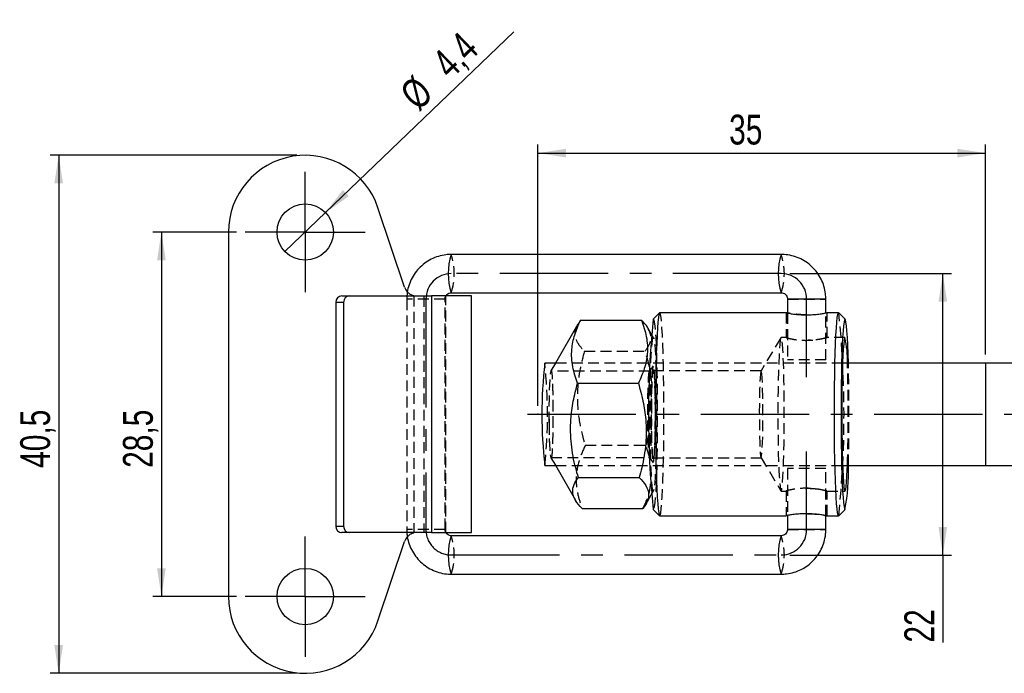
# Model space of a CAD drawing. Extents: x 26 to 267, y 57 to 181.
# Tile 1 of 4: x 26 to 103, y 72 to 123. Entities that reach past the tile are written whole.
import ezdxf

# ---------------------------------------------------------------- set-up
doc = ezdxf.new("R2010")
doc.units = 0
doc.header["$LTSCALE"] = 0.666667
doc.header["$PDSIZE"] = -1
doc.linetypes.add('CENTERX2', pattern=[20.32, 12.7, -2.54, 2.54, -2.54])
doc.linetypes.add('HIDDEN', pattern=[1.905, 1.27, -0.635])
doc.layers.get('0').update_dxf_attribs({"linetype": 'CONTINUOUS'})
doc.styles.add('SLDTEXTSTYLE0', font='TXT', dxfattribs={"width": 0.75})
doc.dimstyles.new('SLDDIMSTYLE0', dxfattribs={"dimtxt": 2.333333, "dimasz": 2.201333, "dimexe": 0, "dimexo": 0.0625, "dimgap": 0.583333, "dimtad": 1, "dimdec": 3, "dimrnd": 1e-09, "dimzin": 12, "dimtxsty": 'SLDTEXTSTYLE0', "dimsah": 1, "dimcen": 0.09, "dimazin": 3, "dimtfac": 1, "dimtdec": 3, "dimtofl": 0, "dimtmove": 0, "dimatfit": 3, "dimtolj": 1, "dimtzin": 12})
doc.dimstyles.new('SLDDIMSTYLE1', dxfattribs={"dimtxt": 2.333333, "dimasz": 2.201333, "dimexe": 0, "dimexo": 0.0625, "dimgap": 0.583333, "dimtad": 1, "dimdec": 3, "dimrnd": 1e-09, "dimzin": 12, "dimtxsty": 'SLDTEXTSTYLE0', "dimblk1": 'NONE', "dimsah": 1, "dimcen": 0, "dimazin": 3, "dimtfac": 1, "dimtdec": 3, "dimtmove": 0, "dimatfit": 3, "dimtolj": 1, "dimtzin": 12})

# ---------------------------------------------------------------- blocks, each defined once
blk = doc.blocks.new('_D')
at = {"color": 179, "linetype": 'CONTINUOUS'}
for p, q in [((66.837, 93.264), (66.837, 113.686)), ((101.837, 97.264), (101.837, 113.686)), ((66.837, 113.019), (101.837, 113.019))]:
    blk.add_line(p, q, dxfattribs=at)
for points in [[(66.837, 113.019), (69.038, 112.68), (69.038, 113.358)], [(101.837, 113.019), (99.635, 113.358), (99.635, 112.68)]]:
    blk.add_solid(points, dxfattribs=at)
at = {"color": 179, "linetype": 'CONTINUOUS', "insert": (81.785, 116.027, 0.1), "char_height": 2.3333, "attachment_point": 1, "style": 'SLDTEXTSTYLE0'}
blk.add_mtext('35', dxfattribs=at)
blk = doc.blocks.new('_D_1')
at = {"color": 179, "linetype": 'CONTINUOUS'}
for p, q in [((47.972, 112.847), (28.696, 112.847)), ((29.362, 112.847), (29.362, 72.347)), ((47.972, 72.347), (28.696, 72.347))]:
    blk.add_line(p, q, dxfattribs=at)
for points in [[(29.362, 112.847), (29.024, 110.646), (29.701, 110.646)], [(29.362, 72.347), (29.701, 74.549), (29.024, 74.549)]]:
    blk.add_solid(points, dxfattribs=at)
at = {"color": 179, "linetype": 'CONTINUOUS', "insert": (26.354, 88.407, -9.754), "char_height": 2.3333, "attachment_point": 1, "rotation": 90, "style": 'SLDTEXTSTYLE0'}
blk.add_mtext('40,5', dxfattribs=at)
blk = doc.blocks.new('_D_2')
at = {"color": 179, "linetype": 'CONTINUOUS'}
for q in [(64.959, 122.498), (47.051, 105.325)]:
    blk.add_line((50.227, 108.37), q, dxfattribs=at)
blk.add_solid([(50.227, 108.37), (52.05, 109.649), (51.581, 110.138)], dxfattribs=at)
at = {"color": 179, "linetype": 'CONTINUOUS', "char_height": 2.3333, "attachment_point": 1, "rotation": 43.80049, "style": 'SLDTEXTSTYLE0'}
for s, insert in [('4,4', (58.381, 120.392, -9.754)), ('%%c', (55.865, 117.93, -9.754))]:
    blk.add_mtext(s, dxfattribs=dict(at, insert=insert))
blk = doc.blocks.new('_NONE')
blk = doc.blocks.new('_D_4')
at = {"color": 179, "linetype": 'CONTINUOUS'}
for p, q in [((86.529, 103.597), (99.16, 103.597)), ((98.494, 81.597), (98.494, 103.597)), ((86.529, 81.597), (99.16, 81.597)), ((98.494, 81.597), (98.494, 74.747))]:
    blk.add_line(p, q, dxfattribs=at)
for points in [[(98.494, 103.597), (98.155, 101.396), (98.832, 101.396)], [(98.494, 81.597), (98.832, 83.799), (98.155, 83.799)]]:
    blk.add_solid(points, dxfattribs=at)
at = {"color": 179, "linetype": 'CONTINUOUS', "insert": (95.486, 74.747, -9.754), "char_height": 2.3333, "attachment_point": 1, "rotation": 90, "style": 'SLDTEXTSTYLE0'}
blk.add_mtext('22', dxfattribs=at)
blk = doc.blocks.new('_D_7')
at = {"color": 179, "linetype": 'CONTINUOUS'}
for p, q in [((43.272, 106.847), (36.728, 106.847)), ((37.394, 106.847), (37.394, 78.347)), ((43.272, 78.347), (36.728, 78.347))]:
    blk.add_line(p, q, dxfattribs=at)
for points in [[(37.394, 106.847), (37.056, 104.646), (37.733, 104.646)], [(37.394, 78.347), (37.733, 80.549), (37.056, 80.549)]]:
    blk.add_solid(points, dxfattribs=at)
at = {"color": 179, "linetype": 'CONTINUOUS', "insert": (34.387, 88.407, -9.754), "char_height": 2.3333, "attachment_point": 1, "rotation": 90, "style": 'SLDTEXTSTYLE0'}
blk.add_mtext('28,5', dxfattribs=at)
blk = doc.blocks.new('SW_CENTERMARKSYMBOL_0')
at = {"color": 0, "linetype": 'CONTINUOUS'}
for p, q in [((0, 2.5), (0, 4.7)), ((0, 0), (0, 2.5)), ((-2.5, 0), (-4.7, 0)), ((0, 0), (-2.5, 0)), ((0, 0), (0, -2.5)), ((0, 0), (2.5, 0)), ((2.5, 0), (4.7, 0)), ((0, -2.5), (0, -4.7))]:
    blk.add_line(p, q, dxfattribs=at)
blk = doc.blocks.new('SW_CENTERMARKSYMBOL_1')
at = {"color": 0, "linetype": 'CONTINUOUS'}
for p, q in [((0, 2.5), (0, 4.7)), ((0, 0), (0, 2.5)), ((-2.5, 0), (-4.7, 0)), ((0, 0), (-2.5, 0)), ((0, 0), (0, -2.5)), ((0, 0), (2.5, 0)), ((2.5, 0), (4.7, 0)), ((0, -2.5), (0, -4.7))]:
    blk.add_line(p, q, dxfattribs=at)

msp = doc.modelspace()

# ---------------------------------------------------------------- linework, layer by layer
at = {"color": 7, "linetype": 'CONTINUOUS'}
for p, q in [((56.4107, 102.53), (54.3291, 108.7512)), ((42.6391, 106.8473), (42.6391, 78.3473)), ((85.8626, 105.0973), (60.0588, 105.0973)), ((51.5017, 101.8473), (52.1151, 101.8473)), ((52.1151, 101.8473), (58.5192, 101.8473)), ((58.5192, 101.8473), (58.5192, 83.3473)), ((61.6391, 101.8473), (58.5192, 101.8473)), ((60.0588, 102.0973), (85.8626, 102.0973)), ((61.6391, 83.3473), (61.6391, 101.8473)), ((51.6391, 101.3473), (51.0258, 101.3473)), ((51.0258, 101.3473), (51.0258, 83.8473)), ((51.6391, 101.3473), (51.6391, 83.8473)), ((86.3475, 101.5973), (86.3475, 100.5113)), ((89.3475, 100.5193), (89.3475, 101.5973)), ((76.3436, 100.5278), (75.845, 100.0283)), ((86.2489, 100.5348), (76.3576, 100.5348)), ((90.3453, 100.5348), (89.4252, 100.5348)), ((90.8579, 100.0283), (90.3592, 100.5278)), ((69.9632, 99.6552), (68.1979, 96.5868)), ((70.1715, 99.9613), (69.9882, 99.6408)), ((70.1715, 99.9613), (74.9288, 99.9613)), ((75.6928, 98.9003), (75.4585, 99.3075)), ((68.2039, 96.5973), (67.3654, 96.5973)), ((120.7399, 96.5973), (90.6577, 96.5973)), ((69.935, 95.0228), (74.6923, 95.0228)), ((67.3654, 88.5973), (68.2039, 88.5973)), ((68.1979, 88.6078), (69.7603, 85.8922)), ((90.6577, 88.5973), (120.7399, 88.5973)), ((69.9957, 87.6588), (74.753, 87.6588)), ((75.2605, 85.543), (75.6928, 86.2943)), ((70.2929, 85.2333), (75.0502, 85.2333)), ((75.845, 85.1663), (76.3436, 84.6668)), ((90.3592, 84.6668), (90.8579, 85.1663)), ((76.3576, 84.6598), (86.2541, 84.6598)), ((86.3475, 84.6835), (86.3475, 83.5973)), ((89.3475, 83.5973), (89.3475, 84.6754)), ((89.4266, 84.6598), (90.3453, 84.6598)), ((51.0258, 83.8473), (51.6391, 83.8473)), ((52.1151, 83.3473), (51.5017, 83.3473)), ((58.5192, 83.3473), (52.1151, 83.3473)), ((58.5192, 83.3473), (61.6391, 83.3473)), ((54.3291, 76.4434), (56.4107, 82.6646)), ((85.8626, 83.0973), (60.0588, 83.0973)), ((60.0588, 80.0973), (85.8626, 80.0973))]:
    msp.add_line(p, q, dxfattribs=at)
at = {"color": 179, "linetype": 'CENTERX2'}
for p, q in [((85.8626, 103.5973), (60.0588, 103.5973)), ((58.0739, 101.5973), (58.0739, 83.5973)), ((87.8475, 95.514), (87.8475, 101.5973)), ((66.0321, 92.5973), (128.3465, 92.5973)), ((87.8475, 83.5973), (87.8475, 89.6806)), ((60.0588, 81.5973), (85.8626, 81.5973))]:
    msp.add_line(p, q, dxfattribs=at)
at = {"color": 7, "linetype": 'HIDDEN'}
for p, q in [((57.1391, 101.8718), (57.1391, 83.3228)), ((57.9059, 101.8473), (57.9059, 83.3473)), ((59.6391, 83.3473), (59.6391, 101.8473)), ((56.5739, 101.5973), (56.5739, 83.5973)), ((59.5626, 101.5973), (56.5852, 101.5973)), ((59.5739, 83.5973), (59.5739, 101.5973)), ((86.3588, 101.5973), (89.3475, 101.5973)), ((86.2475, 100.5348), (86.2475, 98.5936)), ((86.3475, 100.5113), (86.3475, 96.8473)), ((89.3475, 96.8473), (89.3475, 100.5193)), ((89.4252, 100.5306), (89.4252, 100.5301)), ((89.4475, 98.5926), (89.4475, 100.5348)), ((75.8762, 98.5815), (75.6928, 98.9003)), ((85.8317, 98.5827), (84.2785, 95.989)), ((86.2676, 98.5973), (85.8492, 98.5973)), ((90.8449, 98.5973), (89.4359, 98.5973)), ((87.9144, 98.38), (87.7822, 98.3859)), ((70.4687, 97.5358), (75.226, 97.5358)), ((68.1979, 96.5868), (67.8547, 95.9903)), ((90.6577, 96.5973), (68.2039, 96.5973)), ((75.8485, 96.3811), (75.5588, 95.9663)), ((89.3475, 96.8473), (86.3475, 96.8473)), ((75.5673, 95.9723), (67.865, 95.9723)), ((84.2884, 95.9973), (75.858, 95.9973)), ((70.5294, 90.1719), (75.2867, 90.1719)), ((75.5837, 89.1992), (75.2867, 90.1719)), ((67.8547, 89.2043), (68.1979, 88.6078)), ((67.865, 89.2223), (75.5673, 89.2223)), ((68.2039, 88.5973), (90.6577, 88.5973)), ((75.5588, 89.2283), (75.8485, 88.8135)), ((75.858, 89.1973), (84.2884, 89.1973)), ((84.2785, 89.2056), (85.8317, 86.6119)), ((89.3475, 88.3473), (86.3475, 88.3473)), ((86.3475, 88.3473), (86.3475, 84.6835)), ((89.3475, 84.6754), (89.3475, 88.3473)), ((75.6928, 86.2943), (75.8762, 86.6131)), ((85.8492, 86.5973), (86.2591, 86.5973)), ((86.2475, 86.5979), (86.2475, 84.6598)), ((87.7588, 86.8085), (87.9144, 86.8146)), ((89.4274, 86.5973), (90.8449, 86.5973)), ((89.4475, 84.6598), (89.4475, 86.6034)), ((75.858, 85.1598), (75.845, 85.1663)), ((89.4253, 84.6645), (89.4266, 84.6637)), ((56.5739, 83.5973), (56.5888, 83.3473)), ((59.5626, 83.5973), (56.5852, 83.5973)), ((86.3588, 83.5973), (89.3475, 83.5973))]:
    msp.add_line(p, q, dxfattribs=at)
at = {"color": 8, "linetype": 'CONTINUOUS'}
for p, q in [((89.3475, 101.5973), (86.3475, 101.5973)), ((89.3475, 83.5973), (86.3475, 83.5973))]:
    msp.add_line(p, q, dxfattribs=at)
at = {"color": 179, "linetype": 'CONTINUOUS'}
msp.add_line((101.8367, 96.5973), (101.8367, 88.5973), dxfattribs=at)
at = {"color": 7, "linetype": 'CONTINUOUS', "flags": 128}
for points in [[(76.3576, 100.5348), (76.3371, 100.5198), (76.2965, 100.3997), (76.2569, 100.1613), (76.2187, 99.8082), (76.1827, 99.3459), (76.1493, 98.7813), (76.1191, 98.1229), (76.0925, 97.3807), (76.0699, 96.5661), (76.0517, 95.6912), (76.0381, 94.7695), (76.0294, 93.8149), (76.0256, 92.8417), (76.0268, 91.8649), (76.0331, 90.8992), (76.0443, 89.9592), (76.0602, 89.0593), (76.0807, 88.2129), (76.1053, 87.433), (76.1338, 86.7314), (76.1657, 86.1187), (76.2004, 85.6043), (76.2376, 85.1958), (76.2765, 84.8995), (76.3167, 84.72), (76.3576, 84.6598)], [(90.3592, 84.6668), (90.3453, 84.6598), (90.3045, 84.72), (90.2643, 84.8995), (90.2253, 85.1958), (90.1882, 85.6043), (90.1534, 86.1187), (90.1215, 86.7314), (90.0931, 87.433), (90.0684, 88.2129), (90.048, 89.0593), (90.032, 89.9592), (90.0209, 90.8992), (90.0146, 91.8649), (90.0133, 92.8417), (90.0171, 93.8149), (90.0258, 94.7695), (90.0394, 95.6912), (90.0577, 96.5661), (90.0803, 97.3807), (90.1069, 98.1229), (90.1371, 98.7813), (90.1705, 99.3459), (90.2065, 99.8082), (90.2446, 100.1613), (90.2843, 100.3997), (90.3249, 100.5198), (90.3592, 100.5278)], [(91.1072, 96.5973), (91.0846, 97.3381), (91.0579, 98.019), (91.0278, 98.6144), (90.9948, 99.1148), (90.9594, 99.5125), (90.9223, 99.8011), (90.8839, 99.9762), (90.8449, 100.0348), (90.8059, 99.9762), (90.7675, 99.8011), (90.7303, 99.5125), (90.6949, 99.1148), (90.6619, 98.6144), (90.6318, 98.019), (90.6051, 97.3381), (90.5821, 96.5825), (90.5633, 95.764), (90.5489, 94.8956), (90.5392, 93.991), (90.5343, 93.0643), (90.5343, 92.1303), (90.5392, 91.2037), (90.5489, 90.299), (90.5633, 89.4306), (90.5821, 88.6121), (90.6051, 87.8565), (90.6318, 87.1756), (90.6619, 86.5802), (90.6949, 86.0798), (90.7303, 85.6821), (90.7675, 85.3935), (90.8059, 85.2185), (90.8449, 85.1598), (90.8449, 85.1598)], [(90.8449, 98.5973), (90.8099, 98.5389), (90.7757, 98.3649), (90.7427, 98.0786), (90.7118, 97.6856), (90.6835, 97.1936), (90.6583, 96.6121), (90.6367, 95.9525), (90.6192, 95.2275), (90.6061, 94.4514), (90.5976, 93.6392), (90.594, 92.8067), (90.5952, 91.9701), (90.6013, 91.1458), (90.6121, 90.3497), (90.6274, 89.5973), (90.647, 88.9033), (90.6705, 88.2813), (90.6973, 87.7432), (90.727, 87.2996), (90.759, 86.9592), (90.7927, 86.7284), (90.8273, 86.6119), (90.8624, 86.6119), (90.8971, 86.7284), (90.9307, 86.9592), (90.9627, 87.2996), (90.9924, 87.7432), (91.0193, 88.2813), (91.032, 88.5973)]]:
    msp.add_lwpolyline(points, dxfattribs=at)
at = {"color": 7, "linetype": 'HIDDEN', "flags": 128}
for points in [[(76.3576, 84.6598), (76.3984, 84.72), (76.4386, 84.8995), (76.4775, 85.1958), (76.5147, 85.6043), (76.5495, 86.1187), (76.5813, 86.7314), (76.6098, 87.433), (76.6344, 88.2129), (76.6549, 89.0593), (76.6708, 89.9592), (76.682, 90.8992), (76.6883, 91.8649), (76.6895, 92.8417), (76.6858, 93.8149), (76.677, 94.7695), (76.6634, 95.6912), (76.6452, 96.5661), (76.6226, 97.3807), (76.596, 98.1229), (76.5658, 98.7813), (76.5324, 99.3459), (76.4964, 99.8082), (76.4582, 100.1613), (76.4186, 100.3997), (76.378, 100.5198), (76.3576, 100.5348)], [(75.845, 100.0283), (75.858, 100.0348), (75.897, 99.9762), (75.9354, 99.8011), (75.9726, 99.5125), (76.0079, 99.1148), (76.0409, 98.6144), (76.071, 98.019), (76.0978, 97.3381), (76.1208, 96.5825), (76.1396, 95.764), (76.154, 94.8956), (76.1637, 93.991), (76.1686, 93.0643), (76.1686, 92.1303), (76.1637, 91.2037), (76.154, 90.299), (76.1396, 89.4306), (76.1208, 88.6121), (76.0978, 87.8565), (76.071, 87.1756), (76.0409, 86.5802), (76.0079, 86.0798), (75.9726, 85.6821), (75.9354, 85.3935), (75.897, 85.2185), (75.858, 85.1598), (75.858, 85.1598)], [(75.9065, 86.7105), (75.8718, 86.6064), (75.8368, 86.6188), (75.8021, 86.7477), (75.7686, 86.9904), (75.7368, 87.3422), (75.7074, 87.7963), (75.6809, 88.3439), (75.6579, 88.9742), (75.6387, 89.6751), (75.6238, 90.4328), (75.6135, 91.2327), (75.6079, 92.0591), (75.6072, 92.896), (75.6114, 93.7271), (75.6204, 94.5362), (75.634, 95.3076), (75.652, 96.0262), (75.6739, 96.6781), (75.6995, 97.2505), (75.7281, 97.7324), (75.7593, 98.1143), (75.7924, 98.3889), (75.8268, 98.5507), (75.8617, 98.5966), (75.8966, 98.5258), (75.9308, 98.3396), (75.9635, 98.0416), (75.9942, 97.6377), (76.0222, 97.1356), (76.0471, 96.5452), (76.0682, 95.878), (76.0853, 95.1469), (76.0979, 94.3662), (76.1059, 93.551), (76.109, 92.7173), (76.1073, 91.8813), (76.1007, 91.0592), (76.0894, 90.267), (76.0735, 89.5202), (76.0535, 88.8333), (76.0297, 88.2196), (76.0025, 87.6912), (75.9725, 87.2582), (75.9403, 86.9292), (75.9065, 86.7105)], [(85.8492, 98.5973), (85.8143, 98.5389), (85.78, 98.3649), (85.7471, 98.0786), (85.7162, 97.6856), (85.6879, 97.1936), (85.6627, 96.6121), (85.6411, 95.9525), (85.6236, 95.2275), (85.6105, 94.4514), (85.602, 93.6392), (85.5983, 92.8067), (85.5996, 91.9701), (85.6056, 91.1458), (85.6165, 90.3497), (85.6318, 89.5973), (85.6514, 88.9033), (85.6748, 88.2813), (85.7017, 87.7432), (85.7314, 87.2996), (85.7634, 86.9592), (85.797, 86.7284), (85.8317, 86.6119), (85.8668, 86.6119), (85.9014, 86.7284), (85.9351, 86.9592), (85.9671, 87.2996), (85.9968, 87.7432), (86.0236, 88.2813), (86.0471, 88.9033), (86.0667, 89.5973), (86.082, 90.3497), (86.0928, 91.1458), (86.0989, 91.9701), (86.1001, 92.8067), (86.0965, 93.6392), (86.088, 94.4514), (86.0749, 95.2275), (86.0574, 95.9525), (86.0358, 96.6121), (86.0106, 97.1936), (85.9823, 97.6856), (85.9514, 98.0786), (85.9184, 98.3649), (85.8842, 98.5389), (85.8492, 98.5973)], [(75.8273, 96.3164), (75.8, 96.1258), (75.7746, 95.8218), (75.7519, 95.4141), (75.7325, 94.9159), (75.7172, 94.3432), (75.7064, 93.7144), (75.7005, 93.0497), (75.6997, 92.3704), (75.7039, 91.6984), (75.7131, 91.0553), (75.727, 90.4618), (75.745, 89.9369), (75.7667, 89.4976), (75.7913, 89.1578), (75.8181, 88.9286), (75.8462, 88.8173), (75.8746, 88.8275), (75.9025, 88.9589), (75.929, 89.2072), (75.9531, 89.5645), (75.9743, 90.0192), (75.9917, 90.5568), (76.0048, 91.16), (76.0131, 91.8094), (76.0165, 92.4841), (76.0148, 93.1625), (76.0081, 93.8227), (75.9965, 94.4435), (75.9805, 95.0049), (75.9605, 95.489), (75.9373, 95.8801), (75.9115, 96.1658), (75.884, 96.3367), (75.8556, 96.3874), (75.8273, 96.3164)], [(67.7253, 91.9397), (67.7227, 92.5832), (67.7251, 93.2273), (67.7326, 93.8486), (67.7449, 94.4247), (67.7616, 94.9347), (67.782, 95.3602), (67.8053, 95.6859), (67.8309, 95.9), (67.8576, 95.9947), (67.8847, 95.9666), (67.911, 95.8167), (67.9357, 95.5505), (67.9578, 95.1775), (67.9765, 94.7113), (67.9913, 94.1687), (68.0014, 93.5692), (68.0066, 92.9347), (68.0068, 92.288), (68.0018, 91.6524), (67.9918, 91.051), (67.9773, 90.5055), (67.9587, 90.0355), (67.9367, 89.6582), (67.9121, 89.3871), (67.8858, 89.232), (67.8588, 89.1986), (67.832, 89.288), (67.8064, 89.497), (67.7829, 89.818), (67.7624, 90.2395), (67.7456, 90.7463), (67.7331, 91.3199), (67.7253, 91.9397)], [(67.7264, 91.9449), (67.7238, 92.5833), (67.7262, 93.2223), (67.7337, 93.8387), (67.7459, 94.4102), (67.7624, 94.9162), (67.7826, 95.3384), (67.8058, 95.6615), (67.8311, 95.8738), (67.8577, 95.9678), (67.8845, 95.9399), (67.9106, 95.7912), (67.9351, 95.5271), (67.957, 95.1571), (67.9756, 94.6946), (67.9903, 94.1562), (68.0003, 93.5615), (68.0055, 92.932), (68.0056, 92.2904), (68.0007, 91.6599), (67.9908, 91.0632), (67.9764, 90.522), (67.9579, 90.0558), (67.9361, 89.6815), (67.9117, 89.4125), (67.8857, 89.2587), (67.8589, 89.2255), (67.8323, 89.3142), (67.8069, 89.5215), (67.7836, 89.84), (67.7632, 90.2582), (67.7465, 90.7609), (67.7341, 91.33), (67.7264, 91.9449)], [(75.54, 95.9086), (75.5667, 95.9723), (75.5934, 95.9139), (75.6192, 95.7357), (75.6431, 95.4441), (75.6643, 95.0495), (75.682, 94.5664), (75.6955, 94.012), (75.7044, 93.4066), (75.7083, 92.7718), (75.7071, 92.1308), (75.7009, 91.5067), (75.6899, 90.9219), (75.6744, 90.3977), (75.655, 89.953), (75.6325, 89.6039), (75.6076, 89.363), (75.5813, 89.2389), (75.5544, 89.2363), (75.528, 89.3551), (75.5031, 89.5911), (75.4804, 89.9358), (75.4609, 90.3766), (75.4453, 90.8977), (75.434, 91.4803), (75.4276, 92.1032), (75.4262, 92.7439), (75.4299, 93.3794), (75.4386, 93.9866), (75.4519, 94.5436), (75.4694, 95.0302), (75.4904, 95.429), (75.5142, 95.7253), (75.54, 95.9086)], [(75.858, 89.1973), (75.8311, 89.2587), (75.8051, 89.4409), (75.7811, 89.737), (75.7598, 90.1366), (75.7421, 90.6251), (75.7286, 91.1849), (75.7197, 91.7957), (75.7159, 92.4355), (75.7172, 93.0812), (75.7236, 93.7093), (75.7348, 94.2973), (75.7505, 94.8238), (75.7701, 95.2699), (75.7928, 95.6193), (75.8179, 95.8596), (75.8445, 95.9819), (75.8715, 95.9819), (75.8981, 95.8596), (75.9232, 95.6193), (75.9459, 95.2699), (75.9655, 94.8238), (75.9812, 94.2973), (75.9924, 93.7093), (75.9988, 93.0812), (76.0001, 92.4355), (75.9963, 91.7957), (75.9874, 91.1849), (75.9739, 90.6251), (75.9562, 90.1366), (75.9349, 89.737), (75.9109, 89.4409), (75.8849, 89.2587), (75.858, 89.1973)], [(84.2884, 95.9973), (84.2614, 95.9359), (84.2355, 95.7538), (84.2115, 95.4576), (84.1902, 95.058), (84.1725, 94.5695), (84.159, 94.0097), (84.1501, 93.3989), (84.1463, 92.7591), (84.1475, 92.1134), (84.1539, 91.4853), (84.1652, 90.8973), (84.1809, 90.3708), (84.2004, 89.9247), (84.2232, 89.5753), (84.2483, 89.335), (84.2748, 89.2127), (84.3019, 89.2127), (84.3284, 89.335), (84.3536, 89.5753), (84.3763, 89.9247), (84.3959, 90.3708), (84.4116, 90.8973), (84.4228, 91.4853), (84.4292, 92.1134), (84.4305, 92.7591), (84.4266, 93.3989), (84.4178, 94.0097), (84.4043, 94.5695), (84.3865, 95.058), (84.3653, 95.4576), (84.3412, 95.7538), (84.3153, 95.9359), (84.2884, 95.9973)]]:
    msp.add_lwpolyline(points, dxfattribs=at)
at = {"color": 7, "linetype": 'CONTINUOUS'}
for centre in [(48.6391, 106.8473), (48.6391, 78.3473)]:
    msp.add_circle(centre, 2.2, dxfattribs=at)
for centre, radius, start, end in [((48.6391, 106.8473), 6, 18.500519, 180), ((57.359, 102.8473), 1, 198.500519, 222.483171), ((51.514, 101.3591), 0.4884, 91.449239, 181.379349), ((52.1274, 101.3591), 0.4884, 91.448736, 181.379853), ((149.5755, 92.5973), 74.1041, 174.244848, 185.755152), ((83.1836, 96.8717), 7.8532, 357.997456, 12.693111), ((103.716, 92.5973), 36.5699, 173.720453, 186.279547), ((75.8621, 88.0322), 15.2556, 349.14751, 2.123048), ((51.514, 83.8355), 0.4884, 178.620651, 268.550761), ((52.1274, 83.8355), 0.4884, 178.620147, 268.551264), ((57.359, 82.3473), 1, 136.996171, 161.499481), ((48.6391, 78.3473), 6, 180, 341.499481)]:
    msp.add_arc(centre, radius, start, end, dxfattribs=at)
at = {"color": 8, "linetype": 'CONTINUOUS'}
for centre, radius, start, end in [((64.6496, 103.5973), 4.8297, 161.905816, 198.094184), ((90.4546, 103.5974), 4.8309, 161.912183, 198.091232), ((64.6496, 81.5973), 4.8297, 161.905816, 198.094184), ((90.4545, 81.5972), 4.8308, 161.908496, 198.088373)]:
    msp.add_arc(centre, radius, start, end, dxfattribs=at)
at = {"color": 7, "linetype": 'HIDDEN'}
for centre, radius, start, end in [((55.4681, 103.5973), 4.8296, 341.905507, 18.094493), ((81.2734, 103.5972), 4.8281, 341.901374, 18.102041), ((57.359, 102.8473), 1, 222.483171, 257.297421), ((13.7861, 92.5973), 76.9827, 354.087061, 5.912939), ((31.0142, 92.5973), 36.5706, 353.720574, 6.279426), ((-29.9083, 92.5973), 121.0065, 358.105681, 1.894319), ((-68.3821, 92.5973), 159.5395, 358.56332, 1.43668), ((57.359, 82.3473), 1, 102.702579, 136.996171), ((55.4681, 81.5973), 4.8296, 341.905507, 18.094493), ((81.2732, 81.5974), 4.8282, 341.898614, 18.098256)]:
    msp.add_arc(centre, radius, start, end, dxfattribs=at)
at = {"color": 179, "linetype": 'CENTERX2'}
for centre, start_param, end_param in [((60.0588, 101.5973), 0, 1.5707963), ((85.8626, 101.5973), 4.712389, 6.2831853), ((60.0588, 83.5973), 1.5707963, 3.1415927), ((85.8626, 83.5973), 3.1415927, 4.712389)]:
    msp.add_ellipse(centre, major_axis=(0, 2), ratio=0.9924528, start_param=start_param, end_param=end_param, dxfattribs=at)
at = {"color": 7, "linetype": 'CONTINUOUS'}
for points, knots in [([(60.0588, 105.0973), (59.9195, 105.0923), (59.5794, 105.0802), (59.0473, 104.9639), (58.4851, 104.74), (57.9698, 104.4205), (57.5171, 104.0173), (57.1397, 103.5416), (56.8516, 103.0076), (56.6534, 102.4377), (56.6071, 102.0421), (56.5844, 101.8473)], [0, 0, 0, 0, 0.0799724, 0.1952759, 0.3106357, 0.4259993, 0.5413932, 0.6568351, 0.7723393, 0.887912, 1, 1, 1, 1]), ([(89.3475, 101.5973), (89.3426, 101.7363), (89.3306, 102.0773), (89.2152, 102.6115), (88.9921, 103.1773), (88.6733, 103.696), (88.2706, 104.1517), (87.7955, 104.5307), (87.2625, 104.8218), (86.6879, 105.0151), (86.2136, 105.0903), (85.9376, 105.0958), (85.8626, 105.0973)], [0, 0, 0, 0, 0.0759749, 0.1863604, 0.2968321, 0.4072951, 0.5177287, 0.6281144, 0.7384409, 0.8487042, 0.9589049, 1, 1, 1, 1]), ([(59.6272, 101.824), (59.6577, 101.8728), (59.7213, 101.9744), (59.8766, 102.0757), (59.9961, 102.0899), (60.0588, 102.0973)], [0, 0, 0, 0, 0.3050584, 0.6356982, 1, 1, 1, 1]), ([(85.8626, 102.0973), (85.8814, 102.0966), (85.9649, 102.0935), (86.1026, 102.0458), (86.2416, 101.9249), (86.3307, 101.7698), (86.3419, 101.6543), (86.3475, 101.5973)], [0, 0, 0, 0, 0.0780666, 0.3455481, 0.5774068, 0.7917205, 1, 1, 1, 1]), ([(86.3475, 100.5195), (86.3369, 100.5213), (86.263, 100.5336), (86.2554, 100.5343), (86.2489, 100.5348)], [0, 0, 0, 0, 0.1436011, 1, 1, 1, 1]), ([(86.2571, 100.5326), (86.2664, 100.5294), (86.2864, 100.5224), (86.5288, 100.4738), (86.9121, 100.417), (87.4078, 100.3746), (87.9503, 100.3675), (88.4756, 100.3974), (88.9349, 100.4516), (89.2664, 100.5048), (89.4377, 100.5357), (89.4279, 100.5317), (89.4252, 100.5306)], [0, 0, 0, 0, 0.0939329, 0.2012072, 0.3098009, 0.41938, 0.5274876, 0.6339542, 0.7411669, 0.8503345, 0.9596553, 1, 1, 1, 1]), ([(69.935, 95.0228), (69.7879, 95.4514), (69.4907, 96.3179), (69.4283, 97.6018), (69.6689, 98.8292), (70.0029, 99.5816), (70.1715, 99.9613)], [0, 0, 0, 0, 0.26460229, 0.53494212, 0.76534012, 1, 1, 1, 1]), ([(74.9288, 99.9613), (75.0758, 99.5327), (75.373, 98.6661), (75.4355, 97.3822), (75.1948, 96.1549), (74.8608, 95.4024), (74.6923, 95.0228)], [0, 0, 0, 0, 0.2646024, 0.5349423, 0.7653403, 1, 1, 1, 1]), ([(75.4447, 99.2996), (75.4315, 99.3328), (75.3418, 99.5577), (75.1189, 99.7756), (74.9288, 99.9613)], [0, 0, 0, 0, 0.1473772, 1, 1, 1, 1]), ([(69.9957, 87.6588), (69.9241, 87.9068), (69.6776, 88.7607), (69.3925, 90.2727), (69.3595, 92.031), (69.5692, 93.6255), (69.8126, 94.5552), (69.935, 95.0228)], [0, 0, 0, 0, 0.1032811, 0.3556324, 0.6140411, 0.8059156, 1, 1, 1, 1]), ([(74.6923, 95.0228), (74.8212, 94.5602), (75.0801, 93.6305), (75.3147, 92.052), (75.3148, 90.289), (75.0571, 88.7761), (74.8205, 87.9068), (74.753, 87.6588)], [0, 0, 0, 0, 0.1920503, 0.3859563, 0.6379334, 0.8967192, 1, 1, 1, 1]), ([(70.2929, 85.2333), (70.0995, 85.4438), (69.7087, 85.8694), (69.5075, 86.5), (69.6155, 87.1028), (69.8682, 87.4723), (69.9957, 87.6588)], [0, 0, 0, 0, 0.2646024, 0.5349423, 0.7653403, 1, 1, 1, 1]), ([(74.753, 87.6588), (74.9464, 87.4483), (75.3372, 87.0227), (75.5384, 86.3921), (75.4304, 85.7893), (75.1777, 85.4198), (75.0502, 85.2333)], [0, 0, 0, 0, 0.2646024, 0.5349423, 0.7653404, 1, 1, 1, 1]), ([(89.4266, 84.6637), (89.4297, 84.6626), (89.4427, 84.6581), (89.2851, 84.6865), (88.9705, 84.7378), (88.5155, 84.7938), (87.9863, 84.8264), (87.4439, 84.8214), (86.9519, 84.7823), (86.5511, 84.7247), (86.3108, 84.6774), (86.2148, 84.6547), (86.2519, 84.6605), (86.2541, 84.6608)], [0, 0, 0, 0, 0.0338976, 0.1390161, 0.2448227, 0.3524977, 0.460387, 0.5663994, 0.6713947, 0.7777897, 0.8858334, 0.9932291, 1, 1, 1, 1]), ([(56.5888, 83.3473), (56.5913, 83.2919), (56.6032, 83.0347), (56.7082, 82.5833), (56.9288, 82.0172), (57.2483, 81.4986), (57.6508, 81.0429), (58.1259, 80.6639), (58.6588, 80.3728), (59.2335, 80.1795), (59.7078, 80.1043), (59.9838, 80.0988), (60.0588, 80.0973)], [0, 0, 0, 0, 0.0317769, 0.1474427, 0.263198, 0.3789447, 0.4946606, 0.6103263, 0.72593, 0.8414674, 0.9569406, 1, 1, 1, 1]), ([(60.0588, 83.0973), (60.0399, 83.098), (59.9564, 83.101), (59.8213, 83.1504), (59.697, 83.2459), (59.6584, 83.3244), (59.6471, 83.3473)], [0, 0, 0, 0, 0.1160351, 0.5136103, 0.8582373, 1, 1, 1, 1]), ([(85.8626, 80.0973), (86.0019, 80.1023), (86.342, 80.1144), (86.8741, 80.2307), (87.4363, 80.4546), (87.9516, 80.7741), (88.4044, 81.1774), (88.7812, 81.6531), (89.0713, 82.187), (89.2643, 82.7631), (89.3403, 83.241), (89.3459, 83.5201), (89.3475, 83.5973)], [0, 0, 0, 0, 0.07632327, 0.18636537, 0.29646131, 0.40656086, 0.51668935, 0.62686356, 0.73709728, 0.84739641, 0.95775954, 1, 1, 1, 1]), ([(86.3475, 83.5973), (86.3467, 83.5769), (86.3439, 83.4993), (86.3029, 83.365), (86.1983, 83.2225), (86.0455, 83.1184), (85.9255, 83.1046), (85.8626, 83.0973)], [0, 0, 0, 0, 0.0748561, 0.285512, 0.5060301, 0.7410512, 1, 1, 1, 1])]:
    msp.add_open_spline(points, degree=3, knots=knots, dxfattribs=at)
at = {"color": 7, "linetype": 'HIDDEN'}
for points, knots in [([(56.5844, 101.8473), (56.5834, 101.8412), (56.5704, 101.7587), (56.5722, 101.6749), (56.5739, 101.5973)], [0, 0, 0, 0, 0.07428703, 1, 1, 1, 1]), ([(59.5739, 101.5973), (59.5748, 101.6175), (59.5785, 101.6945), (59.5937, 101.778), (59.6266, 101.8233), (59.6272, 101.824)], [0, 0, 0, 0, 0.2588454, 0.9872739, 1, 1, 1, 1]), ([(87.8383, 100.3751), (87.6974, 100.3776), (87.3792, 100.3833), (86.9279, 100.4294), (86.5413, 100.4859), (86.4094, 100.5088), (86.3475, 100.5195)], [0, 0, 0, 0, 0.2139348, 0.4834831, 0.7577126, 1, 1, 1, 1]), ([(69.9882, 99.6408), (69.9213, 99.5363), (69.7164, 99.2163), (69.7018, 98.6943), (69.951, 98.0919), (70.295, 97.7223), (70.4687, 97.5358)], [0, 0, 0, 0, 0.1512926, 0.4632864, 0.7291841, 1, 1, 1, 1]), ([(75.226, 97.5358), (75.366, 97.7463), (75.6489, 98.1717), (75.718, 98.7701), (75.5245, 99.1449), (75.4447, 99.2996)], [0, 0, 0, 0, 0.3650799, 0.7380763, 1, 1, 1, 1]), ([(86.2676, 98.5924), (86.2599, 98.5938), (86.2273, 98.5999), (86.3459, 98.5638), (86.6139, 98.4973), (87.0345, 98.4221), (87.5476, 98.3762), (88.0894, 98.3804), (88.5956, 98.4302), (89.0281, 98.5054), (89.3233, 98.571), (89.4602, 98.6033), (89.4357, 98.5944), (89.4308, 98.5926)], [0, 0, 0, 0, 0.0311566, 0.133344, 0.2365742, 0.3429679, 0.4499793, 0.5537823, 0.6556247, 0.7597256, 0.8668148, 0.9730534, 1, 1, 1, 1]), ([(89.4006, 98.5805), (89.3428, 98.5641), (89.2256, 98.5308), (88.8549, 98.4531), (88.4014, 98.3918), (88.0668, 98.3837), (87.9144, 98.38)], [0, 0, 0, 0, 0.2529377, 0.5126628, 0.7779722, 1, 1, 1, 1]), ([(70.4687, 97.5358), (70.3474, 97.0732), (70.1038, 96.1436), (69.8953, 94.5651), (69.9242, 92.8021), (70.2068, 91.2892), (70.4578, 90.4198), (70.5294, 90.1719)], [0, 0, 0, 0, 0.1920503, 0.3859563, 0.6379333, 0.8967193, 1, 1, 1, 1]), ([(75.7399, 95.0871), (75.6964, 95.4351), (75.5926, 96.2639), (75.3606, 97.0688), (75.226, 97.5358)], [0, 0, 0, 0, 0.4198383, 1, 1, 1, 1]), ([(75.2867, 90.1719), (75.3561, 90.4196), (75.5456, 91.0959), (75.6412, 91.7923), (75.7017, 92.2336)], [0, 0, 0, 0, 0.3662564, 1, 1, 1, 1]), ([(70.5294, 90.1719), (70.3413, 89.7432), (69.9611, 88.8767), (69.7757, 87.5928), (69.8988, 86.3654), (70.1607, 85.613), (70.2929, 85.2333)], [0, 0, 0, 0, 0.2646024, 0.5349422, 0.7653403, 1, 1, 1, 1]), ([(75.0502, 85.2333), (75.2525, 85.6612), (75.5505, 86.2914), (75.6228, 86.9432), (75.646, 87.1525)], [0, 0, 0, 0, 0.6788593, 1, 1, 1, 1]), ([(89.4257, 86.6034), (89.4309, 86.6012), (89.4483, 86.5939), (89.2942, 86.6304), (88.9871, 86.6974), (88.5395, 86.7725), (88.0123, 86.8184), (87.4717, 86.8142), (86.9812, 86.7645), (86.5763, 86.6891), (86.3224, 86.6241), (86.2183, 86.5918), (86.2548, 86.5991), (86.259, 86.6)], [0, 0, 0, 0, 0.0440573, 0.1462409, 0.2494678, 0.3558584, 0.4628652, 0.5666656, 0.6685035, 0.7726019, 0.8796871, 0.9859218, 1, 1, 1, 1]), ([(87.9144, 86.8146), (88.0901, 86.8097), (88.4412, 86.7999), (88.8986, 86.7336), (89.2591, 86.6555), (89.3644, 86.6246), (89.4174, 86.609)], [0, 0, 0, 0, 0.246389, 0.4925618, 0.7443049, 1, 1, 1, 1]), ([(87.9144, 84.8227), (88.0916, 84.819), (88.4458, 84.8116), (88.9062, 84.7614), (89.2652, 84.7025), (89.3678, 84.6797), (89.4194, 84.6682)], [0, 0, 0, 0, 0.2479536, 0.4957851, 0.7468031, 1, 1, 1, 1]), ([(59.6471, 83.3473), (59.6302, 83.3742), (59.5838, 83.4481), (59.5777, 83.5393), (59.5739, 83.5973)], [0, 0, 0, 0, 0.3634835, 1, 1, 1, 1])]:
    msp.add_open_spline(points, degree=3, knots=knots, dxfattribs=at)
at = {"color": 179, "linetype": 'CONTINUOUS'}
msp.add_point((66.8367, 92.5973), dxfattribs=at)

# ---------------------------------------------------------------- block references
for name, p in [('SW_CENTERMARKSYMBOL_0', (48.6391, 106.8473)), ('SW_CENTERMARKSYMBOL_1', (48.6391, 78.3473))]:
    msp.add_blockref(name, p, dxfattribs=at)

# ---------------------------------------------------------------- dimensions: what is measured, and where the dimension line sits
dim = msp.add_diameter_dim_2p(p1=(47.0513, 105.3246), p2=(50.227, 108.37), dimstyle='SLDDIMSTYLE1', dxfattribs=at)
dim.commit()
dim.dimension.update_dxf_attribs({"geometry": '_D_2', "text_midpoint": (61.5199, 119.1997), "dimtype": 163})
dim = msp.add_linear_dim(base=(101.8367, 113.0191), p1=(66.8367, 92.5973), p2=(101.8367, 96.5973), dimstyle='SLDDIMSTYLE0', dxfattribs=at)
dim.commit()
dim.dimension.update_dxf_attribs({"geometry": '_D', "text_midpoint": (84.4574, 113.0191), "dimtype": 160})
for base, p1, p2, picture, middle in [((29.3622, 72.3473), (48.6391, 112.8473), (48.6391, 72.3473), '_D_1', (29.3622, 92.3718)), ((37.3943, 78.3473), (43.9391, 106.8473), (43.9391, 78.3473), '_D_7', (37.3943, 92.3718)), ((98.4938, 103.5973), (85.8626, 81.5973), (85.8626, 103.5973), '_D_4', (98.4938, 77.4185))]:
    dim = msp.add_linear_dim(base=base, p1=p1, p2=p2, angle=90, dimstyle='SLDDIMSTYLE0', dxfattribs=at)
    dim.commit()
    dim.dimension.update_dxf_attribs({"geometry": picture, "text_midpoint": middle, "dimtype": 160})

doc.saveas('drawing.dxf')
